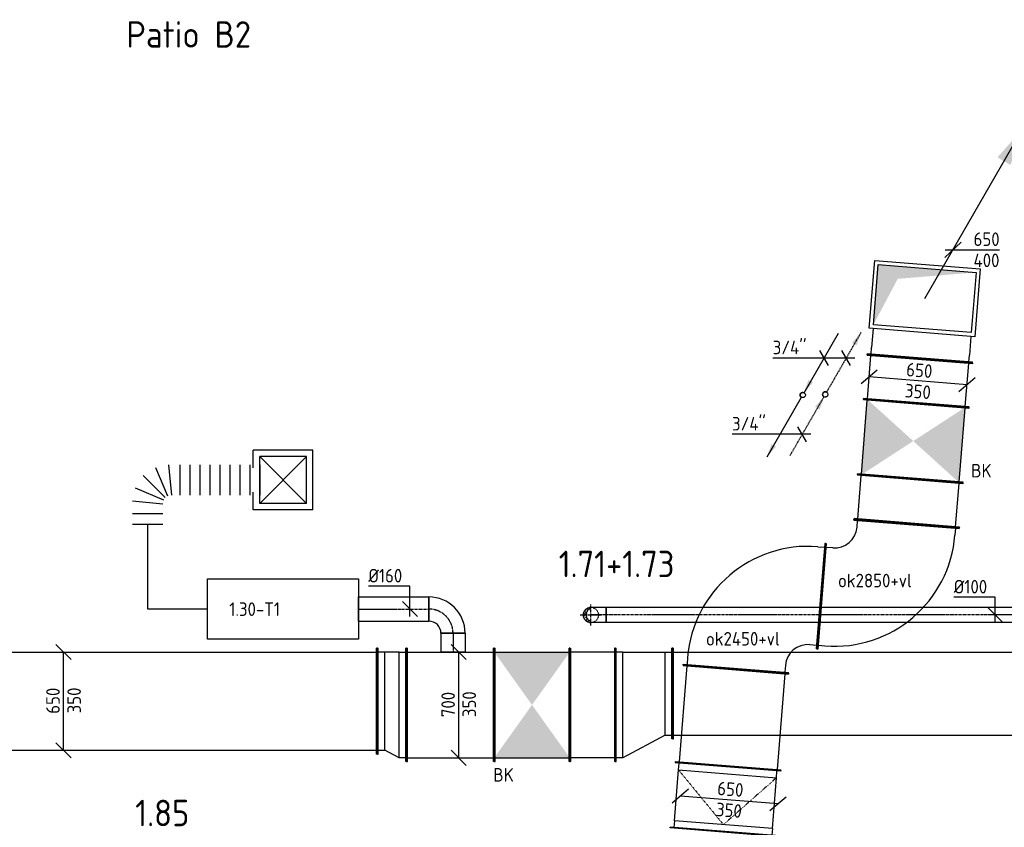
# Model space of a CAD drawing. Header units: millimetres. Extents: x -2733 to 48660, y -299 to 65852.
# Tile 29 of 44: x 19556 to 26075, y 23840 to 29185. Entities that reach past the tile are written whole.
import ezdxf

# ---------------------------------------------------------------- set-up
doc = ezdxf.new("R2010")
doc.units = ezdxf.units.MM
for name, pattern in [('2322107', [2000, 1000, 1000]), ('2322107_a', [2000, 1000, 1000]), ('2322108', [7, 5, -2]), ('2322108_a', [7, 5, -2]), ('CENTER2', [28.575, 19.05, -3.175, 3.175, -3.175]), ('SMALL_DASH', [1.5, 0.5, -1])]:
    doc.linetypes.add(name, pattern=pattern)
for name, color, linetype in [('BL$2----', 7, 'Continuous'), ('bTuwkundig', 7, 'Continuous'), ('WL561---_AANVOER', 1, '2322107'), ('WL561---_RETOUR', 5, '2322108'), ('WL570---_APP', 2, 'Continuous'), ('WL570---_RETOUR_D', 4, 'Continuous'), ('WL570---_RETOUR_HL', 1, 'CENTER2'), ('WL570---_TOEVOER_D', 3, 'Continuous'), ('WL570---_TOEVOER_HL', 1, 'CENTER2'), ('WL570---_TOEVOER_RST', 3, 'Continuous'), ('WL570---_TOEVOER_RST_HL', 1, 'CENTER2'), ('WM561---_AANVOER', 1, 'Continuous'), ('WM561---_RETOUR', 1, 'Continuous'), ('WM570---', 1, 'Continuous'), ('WM570---_RETOUR', 1, 'Continuous'), ('WM570---_TOEVOER', 1, 'Continuous')]:
    doc.layers.add(name, color=color, linetype=linetype)
doc.styles.add('STABICAD-018', font='ISOCP.SHX', dxfattribs={"height": 90})
doc.styles.add('STABICAD-025', font='ISOCP.SHX', dxfattribs={"height": 125})
doc.styles.add('STABICAD-035', font='ISOCP.SHX', dxfattribs={"height": 175})
doc.styles.get("Standard").update_dxf_attribs({"font": 'arial.ttf'})

# ---------------------------------------------------------------- blocks, each defined once
blk = doc.blocks.new('*U45')
at = {"color": 0, "linetype": 'Continuous'}
for p, q in [((-180.9, 0), (-464.9, 0)), ((57.7, 0), (-180.9, 0)), ((28.9, -50), (-28.9, 50))]:
    blk.add_line(p, q, dxfattribs=at)
at = {"color": 0, "linetype": 'Continuous', "style": 'STABICAD-018'}
blk.add_text("3/4''", height=90, dxfattribs=at).set_placement((-464.9, 25))
at = {"layer": 'BL$2----', "color": 2}
blk.add_attdef('CODE', (24736.9, 26441.2), '', height=1.2, dxfattribs=at)
blk = doc.blocks.new('*U43')
at = {"linetype": '2322107'}
for points in [[(8.8, 15.2), (37.3, 99.7), (67.7, 82.2)], [(-236.2, -409.2), (-207.7, -324.7), (-177.3, -342.2)]]:
    blk.add_hatch(color=2, dxfattribs=at).paths.add_polyline_path(points, flags=0)
at = {"color": 2, "linetype": '2322107_a'}
for p, q in [((8.8, 15.2, 3001), (236.2, 409.2, 3001)), ((-236.2, -409.2, 3001), (-8.8, -15.2, 3001))]:
    blk.add_line(p, q, dxfattribs=at)
at = {"color": 0, "linetype": '2322107'}
blk.add_line((0, 0), (0, 0, 3001), dxfattribs=at)
at = {"color": 2, "linetype": '2322107'}
blk.add_circle((0, 0, 3001), 17.5, dxfattribs=at)
at = {"color": 0, "linetype": '2322107'}
blk.add_arc((0, 0, 3001), 17.5, 60, 240, dxfattribs=at)
at = {"layer": 'BL$2----', "color": 2}
for tag in ['SECTIONCODE', 'POSITIONCODE']:
    blk.add_attdef(tag, (24740.3, 26851.4, 1499), '', height=1.2, dxfattribs=at)
at = {"layer": 'BL$2----', "color": 2, "style": 'STABICAD-018'}
for tag, p in [('CODE', (24740.3, 26801.4, -1)), ('FLOORCODE', (24790.3, 26701.4, -1))]:
    blk.add_attdef(tag, p, '', height=1.2, dxfattribs=at)
blk = doc.blocks.new('*U44')
at = {"linetype": '2322108'}
for points in [[(236.2, 409.2), (207.7, 324.7), (177.3, 342.2)], [(-8.8, -15.2), (-37.3, -99.7), (-67.7, -82.2)]]:
    blk.add_hatch(color=2, dxfattribs=at).paths.add_polyline_path(points, flags=0)
at = {"color": 2, "linetype": '2322108_a'}
for p, q in [((236.2, 409.2, 3001), (8.8, 15.2, 3001)), ((-8.8, -15.2, 3001), (-236.2, -409.2, 3001))]:
    blk.add_line(p, q, dxfattribs=at)
at = {"color": 0, "linetype": '2322108'}
blk.add_line((0, 0), (0, 0, 3001), dxfattribs=at)
at = {"color": 2, "linetype": '2322108'}
blk.add_circle((0, 0, 3001), 17.5, dxfattribs=at)
at = {"color": 0, "linetype": '2322108'}
blk.add_arc((0, 0, 3001), 17.5, 60, 240, dxfattribs=at)
at = {"layer": 'BL$2----', "color": 2}
for tag in ['SECTIONCODE', 'POSITIONCODE']:
    blk.add_attdef(tag, (24889.3, 26855.2, 1499), '', height=1.2, dxfattribs=at)
at = {"layer": 'BL$2----', "color": 2, "style": 'STABICAD-018'}
for tag, p in [('CODE', (24889.3, 26805.2, -1)), ('FLOORCODE', (24939.3, 26705.2, -1))]:
    blk.add_attdef(tag, p, '', height=1.2, dxfattribs=at)
blk = doc.blocks.new('*U46')
at = {"color": 0, "linetype": 'Continuous'}
for p, q in [((-203, 0), (-487, 0)), ((57.7, 0), (-203, 0)), ((-117.9, -50), (-175.7, 50)), ((28.9, -50), (-28.9, 50))]:
    blk.add_line(p, q, dxfattribs=at)
at = {"color": 0, "linetype": 'Continuous', "style": 'STABICAD-018'}
blk.add_text("3/4''", height=90, dxfattribs=at).set_placement((-487, 25))
at = {"layer": 'BL$2----', "color": 2}
blk.add_attdef('CODE', (25028.4, 26946, 3000), '', height=1.2, dxfattribs=at)
blk = doc.blocks.new('*U459')
at = {"color": 0, "linetype": 'Continuous'}
for p, q in [((0, 350, -3025), (5, 350, -3025)), ((0, -350, -3025), (0, 350, -3025)), ((5, -350, -3025), (5, 350, -3025)), ((3573.3, 350, -3025), (3568.3, 350, -3025)), ((3568.3, -350, -3025), (3568.3, 350, -3025)), ((3573.3, -350, -3025), (3573.3, 350, -3025)), ((5, 325, -3025), (3568.3, 325, -3025)), ((5, -325, -3025), (3568.3, -325, -3025)), ((0, -350, -3025), (5, -350, -3025)), ((3573.3, -350, -3025), (3568.3, -350, -3025))]:
    blk.add_line(p, q, dxfattribs=at)
at = {"layer": 'WM570---_RETOUR', "color": 2, "style": 'STABICAD-018'}
for tag, p in [('POSITIONCODE', (18627.9, 24825, 3025)), ('CODE', (18350.8, 24675, 3025)), ('SECTIONCODE', (18350.8, 24675, 3025))]:
    blk.add_attdef(tag, p, '', height=1.8, dxfattribs=at)
blk = doc.blocks.new('*U463')
at = {"color": 0, "linetype": 'Continuous'}
for p, q in [((50, 275, -3025), (-50, 375, -3025)), ((0, -325, -3025), (0, 325, -3025)), ((50, -375, -3025), (-50, -275, -3025))]:
    blk.add_line(p, q, dxfattribs=at)
at = {"color": 0, "linetype": 'Continuous', "style": 'STABICAD-018'}
for s, p in [('650', (-25, -83.7, -3025)), ('350', (115, -81, -3025))]:
    blk.add_text(s, height=90, rotation=90, dxfattribs=at).set_placement(p)
at = {"layer": 'WM570---_RETOUR', "color": 2, "style": 'STABICAD-018'}
blk.add_attdef('CODE', (19846.5, 24675, 3025), '', height=1.8, dxfattribs=at)
blk = doc.blocks.new('*U461')
at = {"color": 0, "linetype": 'Continuous'}
for p, q in [((-50, 350, -3025), (-45, 350, -3025)), ((-50, -350, -3025), (-50, 350, -3025)), ((-45, -350, -3025), (-45, 350, -3025)), ((143.3, 350, -3025), (138.3, 350, -3025)), ((138.3, -400, -3025), (138.3, 350, -3025)), ((143.3, -400, -3025), (143.3, 350, -3025)), ((0, 325, -3025), (-45, 325, -3025)), ((93.3, 325, -3025), (0, 325, -3025)), ((0, -325, -3025), (0, 325, -3025)), ((93.3, 325, -3025), (138.3, 325, -3025)), ((93.3, -375, -3025), (93.3, 325, -3025)), ((-45, -325, -3025), (0, -325, -3025)), ((93.3, -375, -3025), (0, -325, -3025)), ((-50, -350, -3025), (-45, -350, -3025)), ((138.3, -375, -3025), (93.3, -375, -3025)), ((143.3, -400, -3025), (138.3, -400, -3025))]:
    blk.add_line(p, q, dxfattribs=at)
at = {"layer": 'WM570---_RETOUR', "color": 2, "style": 'STABICAD-018'}
for tag, p in [('CODE', (21974.2, 24775, 3025)), ('SECTIONCODE', (21974.2, 24675, 3025)), ('POSITIONCODE', (21974.2, 24675, 3025))]:
    blk.add_attdef(tag, p, '', height=1.8, dxfattribs=at)
blk = doc.blocks.new('*U473')
at = {"color": 0, "linetype": 'Continuous'}
for p, q in [((0, 375, -3025), (5, 375, -3025)), ((0, -375, -3025), (0, 375, -3025)), ((5, -375, -3025), (5, 375, -3025)), ((5, 350, -3025), (575.4, 350, -3025)), ((580.4, 375, -3025), (575.4, 375, -3025)), ((575.4, -375, -3025), (575.4, 375, -3025)), ((580.4, -375, -3025), (580.4, 375, -3025)), ((0, -375, -3025), (5, -375, -3025)), ((5, -350, -3025), (575.4, -350, -3025)), ((580.4, -375, -3025), (575.4, -375, -3025))]:
    blk.add_line(p, q, dxfattribs=at)
at = {"layer": 'WM570---_RETOUR', "color": 2, "style": 'STABICAD-018'}
for tag in ['CODE', 'SECTIONCODE', 'POSITIONCODE']:
    blk.add_attdef(tag, (22117.5, 24650, 3025), '', height=1.8, dxfattribs=at)
blk = doc.blocks.new('*U472')
at = {"linetype": 'Continuous'}
for points in [[(-250, 350), (250, 350), (0, 0)], [(-250, -350), (250, -350), (0, 0)]]:
    blk.add_hatch(color=2, dxfattribs=at).paths.add_polyline_path(points, flags=0)
at = {"color": 2, "linetype": 'Continuous'}
for p, q in [((-250, 375, -3025), (-245, 375, -3025)), ((-250, -375, -3025), (-250, 375, -3025)), ((-245, -375, -3025), (-245, 375, -3025)), ((-245, 350, -3025), (245, 350, -3025)), ((250, 375, -3025), (245, 375, -3025)), ((245, -375, -3025), (245, 375, -3025)), ((250, -375, -3025), (250, 375, -3025)), ((-250, -375, -3025), (-245, -375, -3025)), ((-245, -350, -3025), (245, -350, -3025)), ((250, -375, -3025), (245, -375, -3025))]:
    blk.add_line(p, q, dxfattribs=at)
at = {"layer": 'WM570---_RETOUR', "color": 1, "style": 'STABICAD-018'}
for tag, p in [('PRODUCTCODE', (24047.9, 25750, 3025)), ('PRODUCTCODE2', (22947.9, 24650, 3025))]:
    blk.add_attdef(tag, p, '', height=1.8, dxfattribs=at)
at = {"layer": 'WM570---_RETOUR', "color": 2, "style": 'STABICAD-018'}
for tag, p in [('CODE', (22947.9, 24750, 3025)), ('SECTIONCODE', (22947.9, 24650, 3025)), ('FREETEXT', (22947.9, 24700, 3025)), ('POSITIONCODE', (22947.9, 24650, 3025)), ('INDICATIONTEXT', (22691.4, 24142.1, 3025))]:
    blk.add_attdef(tag, p, '', height=1.8, dxfattribs=at)
blk = doc.blocks.new('*U462')
at = {"color": 0, "linetype": 'Continuous'}
for p, q in [((50, 300, -3025), (-50, 400, -3025)), ((0, -350, -3025), (0, 350, -3025)), ((50, -400, -3025), (-50, -300, -3025))]:
    blk.add_line(p, q, dxfattribs=at)
at = {"color": 0, "linetype": 'Continuous', "style": 'STABICAD-018'}
for s, p in [('700', (-25, -81, -3025)), ('350', (115, -81, -3025))]:
    blk.add_text(s, height=90, rotation=90, dxfattribs=at).set_placement(p)
at = {"layer": 'WM570---_RETOUR', "color": 2, "style": 'STABICAD-018'}
blk.add_attdef('CODE', (22462.4, 24650, 3025), '', height=1.8, dxfattribs=at)
blk = doc.blocks.new('*U440')
at = {"color": 0, "linetype": 'Continuous'}
for p, q in [((0, 80, -3000), (465, 80, -3000)), ((0, -80, -3000), (0, 80, -3000)), ((465, 80, -3000), (465, -80, -3000)), ((0, -80, -3000), (465, -80, -3000))]:
    blk.add_line(p, q, dxfattribs=at)
at = {"layer": 'WL570---_TOEVOER_HL', "linetype": 'CENTER2'}
blk.add_line((0, 0, -3000), (465, 0, -3000), dxfattribs=at)
at = {"layer": 'WM570---', "color": 2, "style": 'STABICAD-018'}
for tag in ['CODE', 'SECTIONCODE', 'POSITIONCODE']:
    blk.add_attdef(tag, (21800, 25284.7, 3000), '', height=1.8, dxfattribs=at)
blk = doc.blocks.new('*U441')
at = {"color": 0, "linetype": 'Continuous'}
for p, q in [((0, 150.7, -3000), (-275.1, 150.7, -3000)), ((0, -50, -3000), (0, 150.7, -3000)), ((50, -50, -3000), (-50, 50, -3000))]:
    blk.add_line(p, q, dxfattribs=at)
at = {"color": 0, "linetype": 'Continuous', "style": 'STABICAD-018'}
blk.add_text('%%c160', height=90, dxfattribs=at).set_placement((-275.1, 175.7, -3000))
at = {"layer": 'WM570---', "color": 2, "style": 'STABICAD-018'}
blk.add_attdef('CODE', (22139.5, 25284.7, 3000), '', height=1.8, dxfattribs=at)
blk = doc.blocks.new('*U439')
at = {"color": 0, "linetype": 'Continuous'}
for p, q in [((-160, -80, -3000), (-160, 80, -3000)), ((80, -160, -3000), (-80, -160, -3000))]:
    blk.add_line(p, q, dxfattribs=at)
for radius, start in [(240, 0), (80, 360)]:
    blk.add_arc((-160, -160, -3000), radius, start, 90, dxfattribs=at)
at = {"layer": 'WL570---_TOEVOER_HL', "linetype": 'CENTER2'}
blk.add_arc((-160, -160, -3000), 160, 0, 90, dxfattribs=at)
at = {"layer": 'WM570---', "color": 2, "style": 'STABICAD-018'}
for tag in ['CODE', 'SECTIONCODE', 'POSITIONCODE']:
    blk.add_attdef(tag, (22425, 25284.7, 3000), '', height=1.8, dxfattribs=at)
blk = doc.blocks.new('*U460')
at = {"color": 0, "linetype": 'Continuous'}
for p, q in [((0, 80, -3000), (124.7, 80, -3000)), ((0, -80, -3000), (0, 80, -3000)), ((124.7, 80, -3000), (124.7, -80, -3000)), ((0, -80, -3000), (124.7, -80, -3000))]:
    blk.add_line(p, q, dxfattribs=at)
at = {"layer": 'WL570---_TOEVOER_HL', "linetype": 'CENTER2'}
blk.add_line((0, 0, -3000), (124.7, 0, -3000), dxfattribs=at)
at = {"layer": 'WM570---_RETOUR', "color": 2, "style": 'STABICAD-018'}
for tag in ['CODE', 'SECTIONCODE', 'POSITIONCODE']:
    blk.add_attdef(tag, (22425, 25124.7, 3000), '', height=1.8, dxfattribs=at)
blk = doc.blocks.new('*U450')
at = {"color": 0, "linetype": 'Continuous'}
for p, q in [((0, 350, -3025), (5, 350, -3025)), ((0, -350, -3025), (0, 350, -3025)), ((5, -350, -3025), (5, 350, -3025)), ((297.9, 350, -3025), (292.9, 350, -3025)), ((292.9, -350, -3025), (292.9, 350, -3025)), ((297.9, -350, -3025), (297.9, 350, -3025)), ((5, 325, -3025), (292.9, 325, -3025)), ((5, -325, -3025), (292.9, -325, -3025)), ((0, -350, -3025), (5, -350, -3025)), ((297.9, -350, -3025), (292.9, -350, -3025))]:
    blk.add_line(p, q, dxfattribs=at)
at = {"layer": 'WM570---', "color": 2, "style": 'STABICAD-018'}
for tag, p in [('SECTIONCODE', (25290.6, 26010.3, 3025)), ('POSITIONCODE', (25290.6, 26010.3, 3025)), ('CODE', (25428.2, 25850.3, 3025))]:
    blk.add_attdef(tag, p, '', height=1.8, dxfattribs=at)
blk = doc.blocks.new('*U449')
at = {"color": 0, "linetype": 'Continuous'}
for p, q in [((-525, 350, -3025), (-520, 350, -3025)), ((-525, -350, -3025), (-525, 350, -3025)), ((-520, -350, -3025), (-520, 350, -3025)), ((-520, 325, -3025), (-475, 325, -3025)), ((-475, -325, -3025), (-520, -325, -3025)), ((-525, -350, -3025), (-520, -350, -3025)), ((-350, -525, -3025), (-350, -520, -3025)), ((-350, -520, -3025), (350, -520, -3025)), ((-325, -475, -3025), (-325, -520, -3025)), ((325, -520, -3025), (325, -475, -3025)), ((350, -525, -3025), (350, -520, -3025)), ((-350, -525, -3025), (350, -525, -3025))]:
    blk.add_line(p, q, dxfattribs=at)
for radius, start in [(800, 0), (150, 360)]:
    blk.add_arc((-475, -475, -3025), radius, start, 90, dxfattribs=at)
at = {"layer": 'WM570---', "color": 2, "style": 'STABICAD-018'}
for tag in ['CODE', 'SECTIONCODE', 'POSITIONCODE']:
    blk.add_attdef(tag, (25386.2, 25327, 3025), '', height=1.8, dxfattribs=at)
blk = doc.blocks.new('*U448')
at = {"color": 0, "linetype": 'Continuous'}
for p, q in [((-350, 525, -3025), (-350, 520, -3025)), ((350, 525, -3025), (-350, 525, -3025)), ((350, 525, -3025), (350, 520, -3025)), ((350, 520, -3025), (-350, 520, -3025)), ((-325, 475, -3025), (-325, 520, -3025)), ((325, 475, -3025), (325, 520, -3025)), ((-525, 350, -3025), (-520, 350, -3025)), ((-525, -350, -3025), (-525, 350, -3025)), ((-520, -350, -3025), (-520, 350, -3025)), ((-475, 325, -3025), (-520, 325, -3025)), ((-475, -325, -3025), (-520, -325, -3025)), ((-525, -350, -3025), (-520, -350, -3025))]:
    blk.add_line(p, q, dxfattribs=at)
for radius in [150, 800]:
    blk.add_arc((-475, 475, -3025), radius, 270, 360, dxfattribs=at)
at = {"layer": 'WM570---', "color": 2, "style": 'STABICAD-018'}
for tag in ['CODE', 'SECTIONCODE', 'POSITIONCODE']:
    blk.add_attdef(tag, (24339.6, 25411, 3025), '', height=1.8, dxfattribs=at)
blk = doc.blocks.new('*U455')
at = {"color": 0, "linetype": 'Continuous'}
for p, q in [((0, 350, -2625), (5, 350, -2625)), ((0, -350, -2625), (0, 350, -2625)), ((5, -350, -2625), (5, 350, -2625)), ((646.3, 350, -2625), (641.3, 350, -2625)), ((641.3, -350, -2625), (641.3, 350, -2625)), ((646.3, -350, -2625), (646.3, 350, -2625)), ((5, 325, -2625), (641.3, 325, -2625)), ((5, -325, -2625), (641.3, -325, -2625)), ((0, -350, -2625), (5, -350, -2625)), ((646.3, -350, -2625), (641.3, -350, -2625))]:
    blk.add_line(p, q, dxfattribs=at)
at = {"layer": 'WM570---', "color": 2, "style": 'STABICAD-018'}
for tag in ['SECTIONCODE', 'CODE', 'POSITIONCODE']:
    blk.add_attdef(tag, (24297.6, 24887.6, 2625), '', height=1.8, dxfattribs=at)
blk = doc.blocks.new('*U457')
at = {"linetype": 'Continuous'}
for points in [[(-250, 325), (250, 325), (0, 0)], [(-250, -325), (250, -325), (0, 0)]]:
    blk.add_hatch(color=2, dxfattribs=at).paths.add_polyline_path(points, flags=0)
at = {"color": 2, "linetype": 'Continuous'}
for p, q in [((-250, 350, -2625), (-245, 350, -2625)), ((-250, -350, -2625), (-250, 350, -2625)), ((-245, -350, -2625), (-245, 350, -2625)), ((250, 350, -2625), (245, 350, -2625)), ((245, -350, -2625), (245, 350, -2625)), ((-245, 325, -2625), (245, 325, -2625)), ((-245, -325, -2625), (245, -325, -2625)), ((-250, -350, -2625), (-245, -350, -2625)), ((250, -350, -2625), (245, -350, -2625))]:
    blk.add_line(p, q, dxfattribs=at)
at = {"color": 2, "linetype": 'SMALL_DASH'}
blk.add_line((250, -350, -2625), (250, 350, -2625), dxfattribs=at)
at = {"layer": 'WM570---_RETOUR', "color": 1, "style": 'STABICAD-018'}
for tag, p in [('PRODUCTCODE', (26497, 27421.4, 2625)), ('PRODUCTCODE2', (25472, 26396.4, 2625))]:
    blk.add_attdef(tag, p, '', height=1.8, dxfattribs=at)
at = {"layer": 'WM570---_RETOUR', "color": 2, "style": 'STABICAD-018'}
for tag, p in [('CODE', (25472, 26496.4, 2625)), ('FREETEXT', (25472, 26446.4, 2625)), ('SECTIONCODE', (25472, 26396.4, 2625)), ('POSITIONCODE', (25472, 26396.4, 2625)), ('INDICATIONTEXT', (25855.1, 26155.5, 2625))]:
    blk.add_attdef(tag, p, '', height=1.8, dxfattribs=at)
blk = doc.blocks.new('*U466')
at = {"color": 0, "linetype": 'Continuous'}
for p, q in [((0, 350, -3025), (5, 350, -3025)), ((0, -350, -3025), (0, 350, -3025)), ((5, -350, -3025), (5, 350, -3025)), ((296.1, 350, -3025), (291.1, 350, -3025)), ((291.1, -350, -3025), (291.1, 350, -3025)), ((296.1, -350, -3025), (296.1, 350, -3025)), ((5, 325, -3025), (291.1, 325, -3025)), ((5, -325, -3025), (291.1, -325, -3025)), ((0, -350, -3025), (5, -350, -3025)), ((296.1, -350, -3025), (291.1, -350, -3025))]:
    blk.add_line(p, q, dxfattribs=at)
at = {"layer": 'WM570---_RETOUR', "color": 2, "style": 'STABICAD-018'}
for tag, p in [('SECTIONCODE', (25354.3, 26804.7, 3025)), ('POSITIONCODE', (25354.3, 26804.7, 3025)), ('CODE', (25492, 26645.6, 3025))]:
    blk.add_attdef(tag, p, '', height=1.8, dxfattribs=at)
blk = doc.blocks.new('*U465')
at = {"linetype": 'Continuous'}
for color, points in [(0, [(200, -325), (200, 325), (-200, 325), (116, 188.5)]), (2, [(1174.2, -557.9), (926.9, -495.8), (969.9, -405.4)])]:
    blk.add_hatch(color=color, dxfattribs=at).paths.add_polyline_path(points, flags=0)
at = {"color": 0, "linetype": 'Continuous'}
for p, q in [((-225, 350, -3400), (225, 350, -3400)), ((-225, -350, -3400), (-225, 350, -3400)), ((225, 350, -3400), (225, -350, -3400)), ((-200, 325, -3400), (200, 325, -3400)), ((-200, -325, -3400), (-200, 325, -3400)), ((200, 325, -3400), (200, -325, -3400)), ((200, -325, -3400), (-200, -325, -3400)), ((225, -350, -3400), (-225, -350, -3400))]:
    blk.add_line(p, q, dxfattribs=at)
at = {"color": 2, "linetype": 'Continuous'}
blk.add_line((0, 0, -3400), (1174.2, -557.9, -3400), dxfattribs=at)
at = {"layer": 'WM570---_RETOUR', "color": 2, "style": 'STABICAD-018'}
for tag, p in [('CODE', (25547.7, 27439.5, 3400)), ('SECTIONCODE', (25398.2, 27351.5, 3712.5)), ('POSITIONCODE', (25398.2, 27351.5, 3712.5)), ('FLOORCODE', (25597.7, 27339.5, 3400))]:
    blk.add_attdef(tag, p, '', height=1.8, dxfattribs=at)
blk = doc.blocks.new('*U467')
at = {"color": 0, "linetype": 'Continuous'}
for p, q in [((-400, 350, -3025), (-395, 350, -3025)), ((-400, -350, -3025), (-400, 350, -3025)), ((-395, -350, -3025), (-395, 350, -3025)), ((-395, 325, -3025), (-350, 325, -3025)), ((-225, 325, -3025), (-350, 325, -3025)), ((-395, -325, -3025), (-350, -325, -3025)), ((-225, -325, -3025), (-350, -325, -3025)), ((-400, -350, -3025), (-395, -350, -3025))]:
    blk.add_line(p, q, dxfattribs=at)
at = {"layer": 'WM570---_RETOUR', "color": 2, "style": 'STABICAD-018'}
for tag in ['SECTIONCODE', 'CODE', 'POSITIONCODE']:
    blk.add_attdef(tag, (25547.7, 27339.5, 3025), '', height=1.8, dxfattribs=at)
blk = doc.blocks.new('*U458')
at = {"color": 0, "linetype": 'Continuous'}
for p, q in [((-54.2, -50, -3399), (54.2, 50, -3399)), ((-50.2, 0, -3399), (86.8, 0, -3399)), ((86.8, 0, -3399), (307.9, 0, -3399))]:
    blk.add_line(p, q, dxfattribs=at)
at = {"color": 0, "linetype": 'Continuous', "style": 'STABICAD-018'}
for s, p in [('650', (136.8, 25, -3399)), ('400', (136.8, -115, -3399))]:
    blk.add_text(s, height=90, dxfattribs=at).set_placement(p)
at = {"layer": 'WM570---_RETOUR', "color": 2, "style": 'STABICAD-018'}
blk.add_attdef('CODE', (25734.2, 27662.5, 3399), '', height=1.8, dxfattribs=at)
blk = doc.blocks.new('*U456')
at = {"color": 0, "linetype": 'Continuous'}
for p, q in [((0, 350, -3025), (5, 350, -3025)), ((0, -350, -3025), (0, 350, -3025)), ((5, -350, -3025), (5, 350, -3025)), ((436.8, 350, -3025), (431.8, 350, -3025)), ((431.8, -350, -3025), (431.8, 350, -3025)), ((436.8, -350, -3025), (436.8, 350, -3025)), ((50, 325, -3025), (5, 325, -3025)), ((50, 325, -3025), (386.8, 325, -3025)), ((50, -325, -3025), (50, 325, -3025)), ((386.8, 325, -3025), (431.8, 325, -3025)), ((386.8, 325, -3025), (386.8, -325, -3025)), ((50, -325, -3025), (5, -325, -3025)), ((50, -325, -3025), (386.8, -325, -3025)), ((386.8, -325, -3025), (431.8, -325, -3025)), ((0, -350, -3025), (5, -350, -3025)), ((436.8, -350, -3025), (431.8, -350, -3025))]:
    blk.add_line(p, q, dxfattribs=at)
at = {"color": 2, "linetype": 'SMALL_DASH'}
for p in [(386.8, 325, -575), (386.8, -325, -575)]:
    blk.add_line(p, (50, 0, -175), dxfattribs=at)
at = {"layer": 'WM570---', "color": 2, "style": 'STABICAD-018'}
for tag in ['CODE', 'SECTIONCODE', 'POSITIONCODE']:
    blk.add_attdef(tag, (24211, 23808, 3025), '', height=1.8, dxfattribs=at)
blk = doc.blocks.new('*U469')
at = {"color": 0, "linetype": 'Continuous'}
for p, q in [((0, 300, -3025), (5, 300, -3025)), ((0, -300, -3025), (0, 300, -3025)), ((5, -300, -3025), (5, 300, -3025)), ((5, 275, -3025), (3317.3, 275, -3025)), ((3322.3, 300, -3025), (3317.3, 300, -3025)), ((3317.3, -300, -3025), (3317.3, 300, -3025)), ((3322.3, -300, -3025), (3322.3, 300, -3025)), ((0, -300, -3025), (5, -300, -3025)), ((5, -275, -3025), (3317.3, -275, -3025)), ((3322.3, -300, -3025), (3317.3, -300, -3025))]:
    blk.add_line(p, q, dxfattribs=at)
at = {"layer": 'WM570---_RETOUR', "color": 2, "style": 'STABICAD-018'}
for tag, p in [('SECTIONCODE', (24171.1, 24875, 3025)), ('POSITIONCODE', (24171.1, 24875, 3025)), ('CODE', (23879.3, 24725, 3025))]:
    blk.add_attdef(tag, p, '', height=1.8, dxfattribs=at)
blk = doc.blocks.new('*U464')
at = {"color": 0, "linetype": 'Continuous'}
for p, q in [((-377.8, -19.8, -2625), (-270.1, 71.8, -2625)), ((-324, 26, -2625), (324, -26, -2625)), ((270.1, -71.8, -2625), (377.8, 19.8, -2625))]:
    blk.add_line(p, q, dxfattribs=at)
at = {"color": 0, "linetype": 'Continuous', "style": 'STABICAD-018'}
for s, p in [('650', (-81.5, 31.6, -2625)), ('350', (-90, -108.2, -2625))]:
    blk.add_text(s, height=90, rotation=355.41248, dxfattribs=at).set_placement(p)
at = {"layer": 'WM570---_RETOUR', "color": 2, "style": 'STABICAD-018'}
blk.add_attdef('CODE', (24253, 24331.5, 2625), '', height=1.8, dxfattribs=at)
blk = doc.blocks.new('*U468')
at = {"color": 0, "linetype": 'Continuous'}
for p, q in [((-270.1, 71.8, -3025), (-377.8, -19.8, -3025)), ((324, -26, -3025), (-324, 26, -3025)), ((377.8, 19.8, -3025), (270.1, -71.8, -3025))]:
    blk.add_line(p, q, dxfattribs=at)
at = {"color": 0, "linetype": 'Continuous', "style": 'STABICAD-018'}
for s, p in [('650', (-81.5, 31.6, -3025)), ('350', (-90, -108.2, -3025))]:
    blk.add_text(s, height=90, rotation=355.41248, dxfattribs=at).set_placement(p)
at = {"layer": 'WM570---_RETOUR', "color": 2, "style": 'STABICAD-018'}
blk.add_attdef('CODE', (25504, 26794.7, 3025), '', height=1.8, dxfattribs=at)
blk = doc.blocks.new('*U470')
at = {"color": 0, "linetype": 'Continuous'}
for p, q in [((-50, 375, -3025), (-45, 375, -3025)), ((-50, -375, -3025), (-50, 375, -3025)), ((-45, -375, -3025), (-45, 375, -3025)), ((0, 350, -3025), (-45, 350, -3025)), ((0, 350, -3025), (279.9, 350, -3025)), ((0, -350, -3025), (0, 350, -3025)), ((279.9, 350, -3025), (324.9, 350, -3025)), ((279.9, -200, -3025), (279.9, 350, -3025)), ((329.9, 375, -3025), (324.9, 375, -3025)), ((324.9, -225, -3025), (324.9, 375, -3025)), ((329.9, -225, -3025), (329.9, 375, -3025)), ((279.9, -200, -3025), (0, -350, -3025)), ((279.9, -200, -3025), (324.9, -200, -3025)), ((329.9, -225, -3025), (324.9, -225, -3025)), ((-50, -375, -3025), (-45, -375, -3025)), ((0, -350, -3025), (-45, -350, -3025))]:
    blk.add_line(p, q, dxfattribs=at)
at = {"layer": 'WM570---_RETOUR', "color": 2, "style": 'STABICAD-018'}
for tag in ['CODE', 'SECTIONCODE', 'POSITIONCODE']:
    blk.add_attdef(tag, (23549.4, 24650, 3025), '', height=1.8, dxfattribs=at)
blk = doc.blocks.new('*U471')
at = {"color": 0, "linetype": 'Continuous'}
for p, q in [((0, 375, -3025), (5, 375, -3025)), ((0, -375, -3025), (0, 375, -3025)), ((5, -375, -3025), (5, 375, -3025)), ((5, 350, -3025), (296.5, 350, -3025)), ((301.5, 375, -3025), (296.5, 375, -3025)), ((296.5, -375, -3025), (296.5, 375, -3025)), ((301.5, -375, -3025), (301.5, 375, -3025)), ((0, -375, -3025), (5, -375, -3025)), ((5, -350, -3025), (296.5, -350, -3025)), ((301.5, -375, -3025), (296.5, -375, -3025))]:
    blk.add_line(p, q, dxfattribs=at)
at = {"layer": 'WM570---_RETOUR', "color": 2, "style": 'STABICAD-018'}
for tag in ['CODE', 'SECTIONCODE', 'POSITIONCODE']:
    blk.add_attdef(tag, (23499.4, 24650, 3025), '', height=1.8, dxfattribs=at)
blk = doc.blocks.new('*U531')
at = {"color": 0, "linetype": 'Continuous'}
for p, q in [((0, 50, -2750), (3468.8, 50, -2750)), ((0, -50, -2750), (0, 50, -2750)), ((3468.8, 50, -2750), (3468.8, -50, -2750)), ((0, -50, -2750), (3468.8, -50, -2750))]:
    blk.add_line(p, q, dxfattribs=at)
at = {"layer": 'WL570---_RETOUR_HL', "linetype": 'CENTER2'}
blk.add_line((0, 0, -2750), (3468.8, 0, -2750), dxfattribs=at)
at = {"layer": 'WM570---_RETOUR', "color": 2, "style": 'STABICAD-018'}
for tag in ['CODE', 'SECTIONCODE', 'POSITIONCODE']:
    blk.add_attdef(tag, (26906.6, 25245.3, 2750), '', height=1.8, dxfattribs=at)
blk = doc.blocks.new('*U518')
at = {"color": 0, "linetype": 'Continuous'}
for p, q in [((-100, 50, -2750), (-86.8, 50, -2750)), ((-100, -50, -2750), (-100, 50, -2750)), ((-86.8, 50, -2750), (-61.4, 50, -2750)), ((-61.4, 50, -2750), (-38.6, 50, -2750)), ((-38.6, 50, -2750), (-20, 50, -2750)), ((-20, 50, -2750), (-6.8, 50, -2750)), ((-6.8, 50, -2750), (0, 50, -2750)), ((-100, -50, -2750), (-86.8, -50, -2750)), ((-86.8, -50, -2750), (-61.4, -50, -2750)), ((-61.4, -50, -2750), (-38.6, -50, -2750)), ((-38.6, -50, -2750), (-20, -50, -2750)), ((-20, -50, -2750), (-6.8, -50, -2750)), ((-6.8, -50, -2750), (0, -50, -2750))]:
    blk.add_line(p, q, dxfattribs=at)
blk.add_arc((0, 0, -2750), 50, 270, 90, dxfattribs=at)
at = {"layer": 'WL570---_RETOUR_HL', "linetype": 'CENTER2'}
blk.add_line((-100, 0, -2750), (0, 0, -2750), dxfattribs=at)
at = {"layer": 'WM570---_RETOUR', "color": 2, "style": 'STABICAD-018'}
for tag in ['SECTIONCODE', 'CODE', 'POSITIONCODE']:
    blk.add_attdef(tag, (23337.8, 25245.3, 2750), '', height=1.8, dxfattribs=at)
blk = doc.blocks.new('*U519')
at = {"layer": 'WL570---_RETOUR_HL', "linetype": 'CENTER2'}
for p, q in [((0, -70, -400), (0, 70, -400)), ((-70, 0, -400), (70, 0, -400))]:
    blk.add_line(p, q, dxfattribs=at)
at = {"layer": 'WL570---_RETOUR_HL', "linetype": 'SMALL_DASH'}
blk.add_circle((0, 0, -2650), 50, dxfattribs=at)
at = {"layer": 'WL570---_RETOUR_HL', "linetype": 'CENTER2'}
blk.add_circle((0, 0, -2650), 0.0125, dxfattribs=at)
at = {"layer": 'WL570---_RETOUR_HL', "linetype": 'SMALL_DASH'}
for centre, radius, start, end in [((0, 0, -2650), 40, 90, 270), ((9.5, 0, -2650), 41.1, 103.35118, 256.64882)]:
    blk.add_arc(centre, radius, start, end, dxfattribs=at)
at = {"layer": 'WM570---_RETOUR', "color": 2, "style": 'STABICAD-018'}
for tag in ['SECTIONCODE', 'CODE', 'POSITIONCODE']:
    blk.add_attdef(tag, (23337.8, 25245.3, 2650), '', height=1.8, dxfattribs=at)
blk = doc.blocks.new('*U533')
at = {"color": 0, "linetype": 'Continuous'}
for p, q in [((0, 117.2, -2750), (-275.1, 117.2, -2750)), ((0, -50, -2750), (0, 117.2, -2750)), ((50, -50, -2750), (-50, 50, -2750))]:
    blk.add_line(p, q, dxfattribs=at)
at = {"color": 0, "linetype": 'Continuous', "style": 'STABICAD-018'}
blk.add_text('%%c100', height=90, dxfattribs=at).set_placement((-275.1, 142.2, -2750))
at = {"layer": 'WM570---_RETOUR', "color": 2, "style": 'STABICAD-018'}
blk.add_attdef('CODE', (26015.2, 25245.3, 2750), '', height=1.8, dxfattribs=at)
blk = doc.blocks.new('*U910')
at = {"color": 0, "linetype": 'Continuous'}
for p, q in [((197.5, 197.5, -2700), (-197.5, 197.5, -2700)), ((-197.5, 80, -2700), (-197.5, 197.5, -2700)), ((197.5, -197.5, -2700), (197.5, 197.5, -2700)), ((155, 155, -2700), (-155, 155, -2700)), ((-155, -155, -2700), (-155, 155, -2700)), ((155, -155, -2700), (-155, 155, -2700)), ((-155, -155, -2700), (155, 155, -2700)), ((155, -155, -2700), (155, 155, -2700)), ((-197.5, -197.5, -2700), (-197.5, -80, -2700)), ((155, -155, -2700), (-155, -155, -2700)), ((197.5, -197.5, -2700), (-197.5, -197.5, -2700))]:
    blk.add_line(p, q, dxfattribs=at)
at = {"layer": 'WL570---_TOEVOER_RST_HL', "linetype": 'CENTER2'}
blk.add_circle((0, 0, -2700), 0.0125, dxfattribs=at)
at = {"layer": 'WM570---', "color": 1, "style": 'STABICAD-018'}
blk.add_attdef('PRODUCTCODE', (9978.6, 24204, 2700), '', height=1.8, rotation=355.4, dxfattribs=at)
at = {"layer": 'WM570---', "color": 2}
for tag, p, style in [('CODE', (9946.8, 23809.3, 2700), 'STABICAD-018'), ('SECTIONCODE', (9938.8, 23709.6, 2700), 'STABICAD-025'), ('MATERIALCODE', (9938.8, 23709.6, 2700), 'STABICAD-025'), ('POSITIONCODE', (9938.8, 23709.6, 2700), 'STABICAD-025'), ('FLOWPREFIX', (9921.4, 23213.4, 2700), 'STABICAD-018'), ('FLOW', (9943.9, 23211.6, 2700), 'STABICAD-018'), ('FLOWSUFFIX', (10109.9, 23198.3, 2700), 'STABICAD-018')]:
    blk.add_attdef(tag, p, '', height=1.8, rotation=355.4, dxfattribs=dict(at, style=style))
blk = doc.blocks.new('*U918')
at = {"color": 0, "linetype": 'Continuous'}
for p, q in [((0, -100, -3000), (0, 100, -3000)), ((73.8, 100, -3000), (73.8, -100, -3000)), ((157.5, 100, -3000), (137.8, -100, -3000)), ((243.2, 83, -3000), (165.2, -105.4, -3000)), ((324.2, 28.8, -3000), (180, -115.3, -3000)), ((378.3, -52.1, -3000), (189.9, -130.2, -3000)), ((395.3, -137.8, -3000), (195.3, -157.5, -3000)), ((395.3, -213.7, -3000), (195.3, -213.7, -3000)), ((395.3, -279.7, -3000), (195.3, -279.7, -3000)), ((395.3, -345.7, -3000), (195.3, -345.7, -3000)), ((395.3, -411.6, -3000), (195.3, -411.6, -3000)), ((395.3, -477.6, -3000), (195.3, -477.6, -3000)), ((395.3, -543.6, -3000), (195.3, -543.6, -3000)), ((395.3, -609.6, -3000), (195.3, -609.6, -3000)), ((395.3, -675.6, -3000), (195.3, -675.6, -3000)), ((395.3, -741.6, -3000), (195.3, -741.6, -3000))]:
    blk.add_line(p, q, dxfattribs=at)
at = {"layer": 'WL570---_TOEVOER_D', "color": 2, "style": 'STABICAD-018'}
for tag in ['CODE', 'SECTIONCODE', 'POSITIONCODE']:
    blk.add_attdef(tag, (20403.4, 25843.2, 3000), '', height=1.8, dxfattribs=at)

msp = doc.modelspace()

# ---------------------------------------------------------------- linework, layer by layer
at = {"layer": 'WL570---_APP'}
msp.add_lwpolyline([(20800, 25484.7), (21800, 25484.7), (21800, 25084.7), (20800, 25084.7)], close=True, dxfattribs=at)
at = {"layer": 'WL570---_TOEVOER_D'}
msp.add_lwpolyline([(20800, 25284.7), (20403.4, 25284.7), (20403.4, 25843.2)], dxfattribs=at)

# ---------------------------------------------------------------- block references
at = {"layer": 'WL561---_AANVOER', "linetype": '2322107'}
msp.add_blockref('*U43', (24740.3, 26701.4, -1), dxfattribs=at)
at = {"layer": 'WL561---_RETOUR', "linetype": '2322108'}
msp.add_blockref('*U44', (24889.3, 26705.2, -1), dxfattribs=at)
at = {"layer": 'WL570---_RETOUR_D', "linetype": 'Continuous'}
for name, p, rotation in [('*U465', (25547.7, 27339.5, 3400), 85.41248334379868), ('*U467', (25547.7, 27339.5, 3025), 85.41248334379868), ('*U466', (25492, 26645.6, 3025), 85.41248334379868), ('*U450', (25428.2, 25850.3, 3025), 85.41248334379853), ('*U449', (25386.2, 25327, 3025), 265.4124833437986), ('*U448', (24339.6, 25411, 2625), 175.4124833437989), ('*U518', (23337.8, 25245.3, 2750), 180), ('*U531', (26906.6, 25245.3, 2750), 180), ('*U455', (24297.6, 24887.6, 2625), 265.4124833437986), ('*U456', (24211, 23808, 3025), 85.41248334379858)]:
    msp.add_blockref(name, p, dxfattribs=dict(at, rotation=rotation))
at = {"layer": 'WL570---_RETOUR_D', "color": 2, "linetype": 'Continuous'}
ref = msp.add_blockref('*U457', (25472, 26396.4, 3025), dxfattribs=dict(at, rotation=85.41248334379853))
ref.add_attrib('INDICATIONTEXT', 'BK', (25855.1, 26155.5, 3025), dxfattribs={"layer": '0', "color": 2, "linetype": 'SMALL_DASH', "height": 90, "style": 'STABICAD-018'})
at = {"layer": 'WL570---_RETOUR_D', "linetype": 'Continuous'}
msp.add_blockref('*U519', (23337.8, 25245.3, 2650), dxfattribs=at)
at = {"layer": 'WL570---_TOEVOER_D', "linetype": 'Continuous'}
for name, p, rotation in [('*U918', (20403.4, 25843.2, 3000), 90.00000000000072), ('*U460', (22425, 25124.7, 3000), 270), ('*U471', (23499.4, 24650, 3025), 180)]:
    msp.add_blockref(name, p, dxfattribs=dict(at, rotation=rotation))
for name, p in [('*U440', (21800, 25284.7, 3000)), ('*U439', (22425, 25284.7, 3000)), ('*U459', (18350.8, 24675, 3025)), ('*U461', (21974.2, 24675, 3025)), ('*U473', (22117.5, 24650, 3025)), ('*U470', (23549.4, 24650, 3025)), ('*U469', (23879.3, 24725, 3025))]:
    msp.add_blockref(name, p, dxfattribs=at)
at = {"layer": 'WL570---_TOEVOER_D', "color": 2, "linetype": 'Continuous'}
ref = msp.add_blockref('*U472', (22947.9, 24650, 3025), dxfattribs=at)
ref.add_attrib('INDICATIONTEXT', 'BK', (22691.4, 24142.1, 3025), dxfattribs={"layer": '0', "color": 2, "linetype": 'Continuous', "height": 90, "style": 'STABICAD-018'})
at = {"layer": 'WL570---_TOEVOER_RST', "linetype": 'Continuous'}
msp.add_blockref('*U910', (21300, 26138.5, 2700), dxfattribs=at)
at = {"layer": 'WM561---_AANVOER', "linetype": 'Continuous'}
msp.add_blockref('*U46', (25028.4, 26946, 3000), dxfattribs=at)
at = {"layer": 'WM561---_RETOUR', "linetype": 'Continuous'}
msp.add_blockref('*U45', (24736.9, 26441.2), dxfattribs=at)
at = {"layer": 'WM570---_RETOUR', "linetype": 'Continuous'}
for name, p in [('*U458', (25734.2, 27662.5, 3399)), ('*U468', (25504, 26794.7, 3025)), ('*U533', (26015.2, 25245.3, 2750)), ('*U464', (24253, 24022.6, 2625))]:
    msp.add_blockref(name, p, dxfattribs=at)
at = {"layer": 'WM570---_TOEVOER', "linetype": 'Continuous'}
for name, p in [('*U441', (22139.5, 25284.7, 3000)), ('*U463', (19846.5, 24675, 3025)), ('*U462', (22462.4, 24650, 3025))]:
    msp.add_blockref(name, p, dxfattribs=at)

# ---------------------------------------------------------------- texts
at = {"layer": 'bTuwkundig', "color": 3, "style": 'STABICAD-035'}
for s, p in [('Patio B2', (20262.4, 29000.4, -500)), ('1.71+1.73', (23124.5, 25495.5, -500)), ('1.85', (20321.1, 23847, -500))]:
    msp.add_text(s, height=175, dxfattribs=at).set_placement(p)
at = {"layer": 'WM570---', "style": 'STABICAD-018'}
msp.add_text('1.30-T1', height=90, dxfattribs=at).set_placement((20943.6, 25238.8))
at = {"layer": 'WM570---_RETOUR', "style": 'STABICAD-018'}
for s, p in [('ok2850+vl', (24973.6, 25428)), ('ok2450+vl', (24099.5, 25042.6))]:
    msp.add_text(s, height=90, dxfattribs=at).set_placement(p)

doc.saveas('drawing.dxf')
